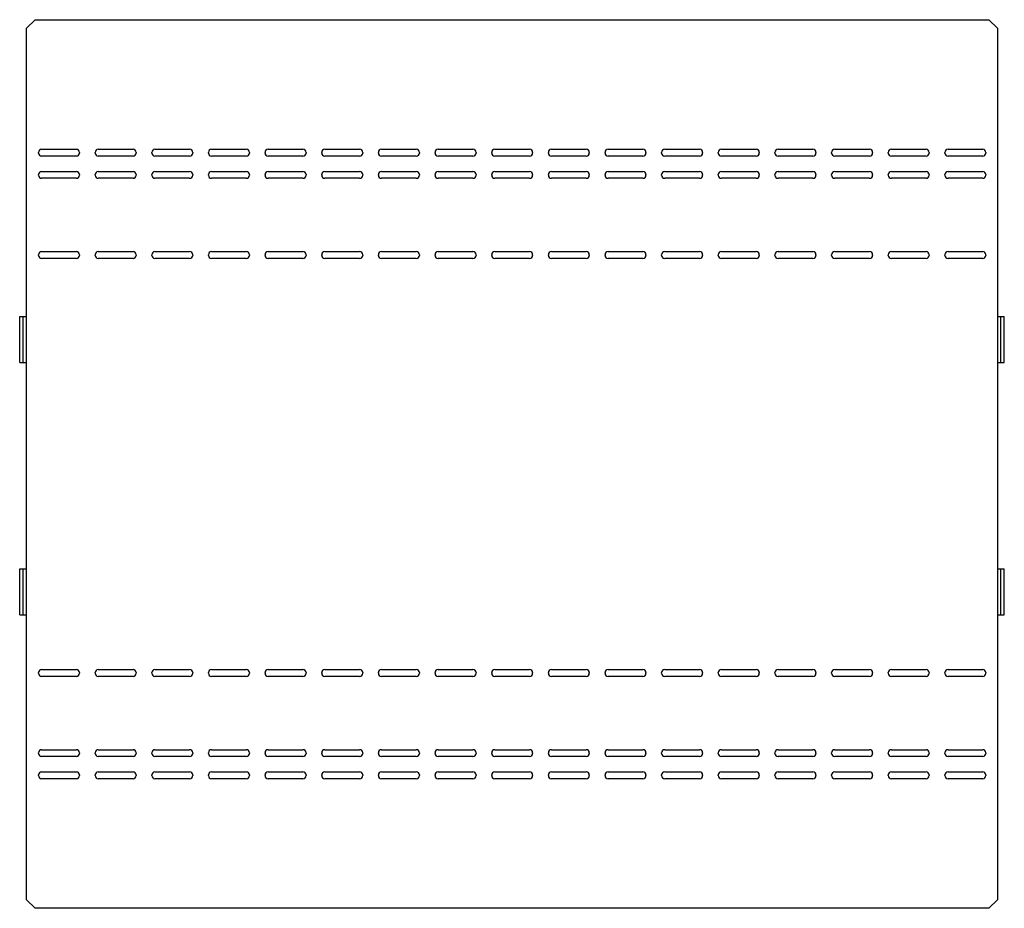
# Model space of a CAD drawing. Header units: millimetres. Extents: x 217 to 1837, y 866 to 2045.
# Tile 1 of 9: x 257 to 834, y 866 to 1387. Entities that reach past the tile are written whole.
import ezdxf

# ---------------------------------------------------------------- set-up
doc = ezdxf.new("R2010")
doc.units = ezdxf.units.MM
doc.header["$LTSCALE"] = 188.785996
doc.layers.get('0').update_dxf_attribs({"linetype": 'CONTINUOUS'})

msp = doc.modelspace()

# ---------------------------------------------------------------- linework, layer by layer
at = {"color": 7, "linetype": 'Continuous'}
for p, q in [((266.44, 1386.66), (261.44, 1381.66)), ((266.44, 1386.66), (825.44, 1386.66)), ((830.44, 1381.66), (825.44, 1386.66)), ((261.44, 870.66), (261.44, 1381.66)), ((830.44, 1381.66), (830.44, 870.66)), ((270.24, 1310.66), (290.64, 1310.66)), ((303.44, 1310.66), (323.84, 1310.66)), ((336.64, 1310.66), (357.04, 1310.66)), ((369.84, 1310.66), (390.24, 1310.66)), ((403.04, 1310.66), (423.44, 1310.66)), ((436.24, 1310.66), (456.64, 1310.66)), ((469.44, 1310.66), (489.84, 1310.66)), ((502.64, 1310.66), (523.04, 1310.66)), ((535.84, 1310.66), (556.24, 1310.66)), ((569.04, 1310.66), (589.44, 1310.66)), ((602.24, 1310.66), (622.64, 1310.66)), ((635.44, 1310.66), (655.84, 1310.66)), ((668.64, 1310.66), (689.04, 1310.66)), ((701.84, 1310.66), (722.24, 1310.66)), ((735.04, 1310.66), (755.44, 1310.66)), ((768.24, 1310.66), (788.64, 1310.66)), ((801.44, 1310.66), (821.84, 1310.66)), ((268.44, 1308.46), (268.44, 1308.86)), ((290.64, 1306.66), (270.24, 1306.66)), ((292.44, 1308.86), (292.44, 1308.46)), ((301.64, 1308.46), (301.64, 1308.86)), ((323.84, 1306.66), (303.44, 1306.66)), ((325.64, 1308.86), (325.64, 1308.46)), ((334.84, 1308.46), (334.84, 1308.86)), ((357.04, 1306.66), (336.64, 1306.66)), ((358.84, 1308.86), (358.84, 1308.46)), ((368.04, 1308.46), (368.04, 1308.86)), ((390.24, 1306.66), (369.84, 1306.66)), ((392.04, 1308.86), (392.04, 1308.46)), ((401.24, 1308.46), (401.24, 1308.86)), ((423.44, 1306.66), (403.04, 1306.66)), ((425.24, 1308.86), (425.24, 1308.46)), ((434.44, 1308.46), (434.44, 1308.86)), ((456.64, 1306.66), (436.24, 1306.66)), ((458.44, 1308.86), (458.44, 1308.46)), ((467.64, 1308.46), (467.64, 1308.86)), ((489.84, 1306.66), (469.44, 1306.66)), ((491.64, 1308.86), (491.64, 1308.46)), ((500.84, 1308.46), (500.84, 1308.86)), ((523.04, 1306.66), (502.64, 1306.66)), ((524.84, 1308.86), (524.84, 1308.46)), ((534.04, 1308.46), (534.04, 1308.86)), ((556.24, 1306.66), (535.84, 1306.66)), ((558.04, 1308.86), (558.04, 1308.46)), ((567.24, 1308.46), (567.24, 1308.86)), ((589.44, 1306.66), (569.04, 1306.66)), ((591.24, 1308.86), (591.24, 1308.46)), ((600.44, 1308.46), (600.44, 1308.86)), ((622.64, 1306.66), (602.24, 1306.66)), ((624.44, 1308.86), (624.44, 1308.46)), ((633.64, 1308.46), (633.64, 1308.86)), ((655.84, 1306.66), (635.44, 1306.66)), ((657.64, 1308.86), (657.64, 1308.46)), ((666.84, 1308.46), (666.84, 1308.86)), ((689.04, 1306.66), (668.64, 1306.66)), ((690.84, 1308.86), (690.84, 1308.46)), ((700.04, 1308.46), (700.04, 1308.86)), ((722.24, 1306.66), (701.84, 1306.66)), ((724.04, 1308.86), (724.04, 1308.46)), ((733.24, 1308.46), (733.24, 1308.86)), ((755.44, 1306.66), (735.04, 1306.66)), ((757.24, 1308.86), (757.24, 1308.46)), ((766.44, 1308.46), (766.44, 1308.86)), ((788.64, 1306.66), (768.24, 1306.66)), ((790.44, 1308.86), (790.44, 1308.46)), ((799.64, 1308.46), (799.64, 1308.86)), ((821.84, 1306.66), (801.44, 1306.66)), ((823.64, 1308.86), (823.64, 1308.46)), ((268.44, 1295.46), (268.44, 1295.86)), ((270.24, 1297.66), (290.64, 1297.66)), ((290.64, 1293.66), (270.24, 1293.66)), ((292.44, 1295.86), (292.44, 1295.46)), ((301.64, 1295.46), (301.64, 1295.86)), ((303.44, 1297.66), (323.84, 1297.66)), ((323.84, 1293.66), (303.44, 1293.66)), ((325.64, 1295.86), (325.64, 1295.46)), ((334.84, 1295.46), (334.84, 1295.86)), ((336.64, 1297.66), (357.04, 1297.66)), ((357.04, 1293.66), (336.64, 1293.66)), ((358.84, 1295.86), (358.84, 1295.46)), ((368.04, 1295.46), (368.04, 1295.86)), ((369.84, 1297.66), (390.24, 1297.66)), ((390.24, 1293.66), (369.84, 1293.66)), ((392.04, 1295.86), (392.04, 1295.46)), ((401.24, 1295.46), (401.24, 1295.86)), ((403.04, 1297.66), (423.44, 1297.66)), ((423.44, 1293.66), (403.04, 1293.66)), ((425.24, 1295.86), (425.24, 1295.46)), ((434.44, 1295.46), (434.44, 1295.86)), ((436.24, 1297.66), (456.64, 1297.66)), ((456.64, 1293.66), (436.24, 1293.66)), ((458.44, 1295.86), (458.44, 1295.46)), ((467.64, 1295.46), (467.64, 1295.86)), ((469.44, 1297.66), (489.84, 1297.66)), ((489.84, 1293.66), (469.44, 1293.66)), ((491.64, 1295.86), (491.64, 1295.46)), ((500.84, 1295.46), (500.84, 1295.86)), ((502.64, 1297.66), (523.04, 1297.66)), ((523.04, 1293.66), (502.64, 1293.66)), ((524.84, 1295.86), (524.84, 1295.46)), ((534.04, 1295.46), (534.04, 1295.86)), ((535.84, 1297.66), (556.24, 1297.66)), ((556.24, 1293.66), (535.84, 1293.66)), ((558.04, 1295.86), (558.04, 1295.46)), ((567.24, 1295.46), (567.24, 1295.86)), ((569.04, 1297.66), (589.44, 1297.66)), ((589.44, 1293.66), (569.04, 1293.66)), ((591.24, 1295.86), (591.24, 1295.46)), ((600.44, 1295.46), (600.44, 1295.86)), ((602.24, 1297.66), (622.64, 1297.66)), ((622.64, 1293.66), (602.24, 1293.66)), ((624.44, 1295.86), (624.44, 1295.46)), ((633.64, 1295.46), (633.64, 1295.86)), ((635.44, 1297.66), (655.84, 1297.66)), ((655.84, 1293.66), (635.44, 1293.66)), ((657.64, 1295.86), (657.64, 1295.46)), ((666.84, 1295.46), (666.84, 1295.86)), ((668.64, 1297.66), (689.04, 1297.66)), ((689.04, 1293.66), (668.64, 1293.66)), ((690.84, 1295.86), (690.84, 1295.46)), ((700.04, 1295.46), (700.04, 1295.86)), ((701.84, 1297.66), (722.24, 1297.66)), ((722.24, 1293.66), (701.84, 1293.66)), ((724.04, 1295.86), (724.04, 1295.46)), ((733.24, 1295.46), (733.24, 1295.86)), ((735.04, 1297.66), (755.44, 1297.66)), ((755.44, 1293.66), (735.04, 1293.66)), ((757.24, 1295.86), (757.24, 1295.46)), ((766.44, 1295.46), (766.44, 1295.86)), ((768.24, 1297.66), (788.64, 1297.66)), ((788.64, 1293.66), (768.24, 1293.66)), ((790.44, 1295.86), (790.44, 1295.46)), ((799.64, 1295.46), (799.64, 1295.86)), ((801.44, 1297.66), (821.84, 1297.66)), ((821.84, 1293.66), (801.44, 1293.66)), ((823.64, 1295.86), (823.64, 1295.46)), ((268.44, 1248.46), (268.44, 1248.86)), ((270.24, 1250.66), (290.64, 1250.66)), ((290.64, 1246.66), (270.24, 1246.66)), ((292.44, 1248.86), (292.44, 1248.46)), ((301.64, 1248.46), (301.64, 1248.86)), ((303.44, 1250.66), (323.84, 1250.66)), ((323.84, 1246.66), (303.44, 1246.66)), ((325.64, 1248.86), (325.64, 1248.46)), ((334.84, 1248.46), (334.84, 1248.86)), ((336.64, 1250.66), (357.04, 1250.66)), ((357.04, 1246.66), (336.64, 1246.66)), ((358.84, 1248.86), (358.84, 1248.46)), ((368.04, 1248.46), (368.04, 1248.86)), ((369.84, 1250.66), (390.24, 1250.66)), ((390.24, 1246.66), (369.84, 1246.66)), ((392.04, 1248.86), (392.04, 1248.46)), ((401.24, 1248.46), (401.24, 1248.86)), ((403.04, 1250.66), (423.44, 1250.66)), ((423.44, 1246.66), (403.04, 1246.66)), ((425.24, 1248.86), (425.24, 1248.46)), ((434.44, 1248.46), (434.44, 1248.86)), ((436.24, 1250.66), (456.64, 1250.66)), ((456.64, 1246.66), (436.24, 1246.66)), ((458.44, 1248.86), (458.44, 1248.46)), ((467.64, 1248.46), (467.64, 1248.86)), ((469.44, 1250.66), (489.84, 1250.66)), ((489.84, 1246.66), (469.44, 1246.66)), ((491.64, 1248.86), (491.64, 1248.46)), ((500.84, 1248.46), (500.84, 1248.86)), ((502.64, 1250.66), (523.04, 1250.66)), ((523.04, 1246.66), (502.64, 1246.66)), ((524.84, 1248.86), (524.84, 1248.46)), ((534.04, 1248.46), (534.04, 1248.86)), ((535.84, 1250.66), (556.24, 1250.66)), ((556.24, 1246.66), (535.84, 1246.66)), ((558.04, 1248.86), (558.04, 1248.46)), ((567.24, 1248.46), (567.24, 1248.86)), ((569.04, 1250.66), (589.44, 1250.66)), ((589.44, 1246.66), (569.04, 1246.66)), ((591.24, 1248.86), (591.24, 1248.46)), ((600.44, 1248.46), (600.44, 1248.86)), ((602.24, 1250.66), (622.64, 1250.66)), ((622.64, 1246.66), (602.24, 1246.66)), ((624.44, 1248.86), (624.44, 1248.46)), ((633.64, 1248.46), (633.64, 1248.86)), ((635.44, 1250.66), (655.84, 1250.66)), ((655.84, 1246.66), (635.44, 1246.66)), ((657.64, 1248.86), (657.64, 1248.46)), ((666.84, 1248.46), (666.84, 1248.86)), ((668.64, 1250.66), (689.04, 1250.66)), ((689.04, 1246.66), (668.64, 1246.66)), ((690.84, 1248.86), (690.84, 1248.46)), ((700.04, 1248.46), (700.04, 1248.86)), ((701.84, 1250.66), (722.24, 1250.66)), ((722.24, 1246.66), (701.84, 1246.66)), ((724.04, 1248.86), (724.04, 1248.46)), ((733.24, 1248.46), (733.24, 1248.86)), ((735.04, 1250.66), (755.44, 1250.66)), ((755.44, 1246.66), (735.04, 1246.66)), ((757.24, 1248.86), (757.24, 1248.46)), ((766.44, 1248.46), (766.44, 1248.86)), ((768.24, 1250.66), (788.64, 1250.66)), ((788.64, 1246.66), (768.24, 1246.66)), ((790.44, 1248.86), (790.44, 1248.46)), ((799.64, 1248.46), (799.64, 1248.86)), ((801.44, 1250.66), (821.84, 1250.66)), ((821.84, 1246.66), (801.44, 1246.66)), ((823.64, 1248.86), (823.64, 1248.46)), ((257.44, 1185.66), (257.44, 1212.66)), ((257.44, 1212.66), (261.44, 1212.66)), ((259.44, 1185.66), (259.44, 1212.66)), ((830.44, 1212.66), (834.44, 1212.66)), ((832.44, 1185.66), (832.44, 1212.66)), ((834.44, 1185.66), (834.44, 1212.66)), ((257.44, 1185.66), (261.44, 1185.66)), ((830.44, 1185.66), (834.44, 1185.66)), ((257.44, 1037.66), (257.44, 1064.66)), ((257.44, 1064.66), (261.44, 1064.66)), ((259.44, 1037.66), (259.44, 1064.66)), ((830.44, 1064.66), (834.44, 1064.66)), ((832.44, 1037.66), (832.44, 1064.66)), ((834.44, 1037.66), (834.44, 1064.66)), ((257.44, 1037.66), (261.44, 1037.66)), ((830.44, 1037.66), (834.44, 1037.66)), ((270.24, 1005.66), (290.64, 1005.66)), ((303.44, 1005.66), (323.84, 1005.66)), ((336.64, 1005.66), (357.04, 1005.66)), ((369.84, 1005.66), (390.24, 1005.66)), ((403.04, 1005.66), (423.44, 1005.66)), ((436.24, 1005.66), (456.64, 1005.66)), ((469.44, 1005.66), (489.84, 1005.66)), ((502.64, 1005.66), (523.04, 1005.66)), ((535.84, 1005.66), (556.24, 1005.66)), ((569.04, 1005.66), (589.44, 1005.66)), ((602.24, 1005.66), (622.64, 1005.66)), ((635.44, 1005.66), (655.84, 1005.66)), ((668.64, 1005.66), (689.04, 1005.66)), ((701.84, 1005.66), (722.24, 1005.66)), ((735.04, 1005.66), (755.44, 1005.66)), ((768.24, 1005.66), (788.64, 1005.66)), ((801.44, 1005.66), (821.84, 1005.66)), ((268.44, 1003.46), (268.44, 1003.86)), ((290.64, 1001.66), (270.24, 1001.66)), ((292.44, 1003.86), (292.44, 1003.46)), ((301.64, 1003.46), (301.64, 1003.86)), ((323.84, 1001.66), (303.44, 1001.66)), ((325.64, 1003.86), (325.64, 1003.46)), ((334.84, 1003.46), (334.84, 1003.86)), ((357.04, 1001.66), (336.64, 1001.66)), ((358.84, 1003.86), (358.84, 1003.46)), ((368.04, 1003.46), (368.04, 1003.86)), ((390.24, 1001.66), (369.84, 1001.66)), ((392.04, 1003.86), (392.04, 1003.46)), ((401.24, 1003.46), (401.24, 1003.86)), ((423.44, 1001.66), (403.04, 1001.66)), ((425.24, 1003.86), (425.24, 1003.46)), ((434.44, 1003.46), (434.44, 1003.86)), ((456.64, 1001.66), (436.24, 1001.66)), ((458.44, 1003.86), (458.44, 1003.46)), ((467.64, 1003.46), (467.64, 1003.86)), ((489.84, 1001.66), (469.44, 1001.66)), ((491.64, 1003.86), (491.64, 1003.46)), ((500.84, 1003.46), (500.84, 1003.86)), ((523.04, 1001.66), (502.64, 1001.66)), ((524.84, 1003.86), (524.84, 1003.46)), ((534.04, 1003.46), (534.04, 1003.86)), ((556.24, 1001.66), (535.84, 1001.66)), ((558.04, 1003.86), (558.04, 1003.46)), ((567.24, 1003.46), (567.24, 1003.86)), ((589.44, 1001.66), (569.04, 1001.66)), ((591.24, 1003.86), (591.24, 1003.46)), ((600.44, 1003.46), (600.44, 1003.86)), ((622.64, 1001.66), (602.24, 1001.66)), ((624.44, 1003.86), (624.44, 1003.46)), ((633.64, 1003.46), (633.64, 1003.86)), ((655.84, 1001.66), (635.44, 1001.66)), ((657.64, 1003.86), (657.64, 1003.46)), ((666.84, 1003.46), (666.84, 1003.86)), ((689.04, 1001.66), (668.64, 1001.66)), ((690.84, 1003.86), (690.84, 1003.46)), ((700.04, 1003.46), (700.04, 1003.86)), ((722.24, 1001.66), (701.84, 1001.66)), ((724.04, 1003.86), (724.04, 1003.46)), ((733.24, 1003.46), (733.24, 1003.86)), ((755.44, 1001.66), (735.04, 1001.66)), ((757.24, 1003.86), (757.24, 1003.46)), ((766.44, 1003.46), (766.44, 1003.86)), ((788.64, 1001.66), (768.24, 1001.66)), ((790.44, 1003.86), (790.44, 1003.46)), ((799.64, 1003.46), (799.64, 1003.86)), ((821.84, 1001.66), (801.44, 1001.66)), ((823.64, 1003.86), (823.64, 1003.46)), ((270.24, 958.66), (290.64, 958.66)), ((303.44, 958.66), (323.84, 958.66)), ((336.64, 958.66), (357.04, 958.66)), ((369.84, 958.66), (390.24, 958.66)), ((403.04, 958.66), (423.44, 958.66)), ((436.24, 958.66), (456.64, 958.66)), ((469.44, 958.66), (489.84, 958.66)), ((502.64, 958.66), (523.04, 958.66)), ((535.84, 958.66), (556.24, 958.66)), ((569.04, 958.66), (589.44, 958.66)), ((602.24, 958.66), (622.64, 958.66)), ((635.44, 958.66), (655.84, 958.66)), ((668.64, 958.66), (689.04, 958.66)), ((701.84, 958.66), (722.24, 958.66)), ((735.04, 958.66), (755.44, 958.66)), ((768.24, 958.66), (788.64, 958.66)), ((801.44, 958.66), (821.84, 958.66)), ((268.44, 956.46), (268.44, 956.86)), ((290.64, 954.66), (270.24, 954.66)), ((292.44, 956.86), (292.44, 956.46)), ((301.64, 956.46), (301.64, 956.86)), ((323.84, 954.66), (303.44, 954.66)), ((325.64, 956.86), (325.64, 956.46)), ((334.84, 956.46), (334.84, 956.86)), ((357.04, 954.66), (336.64, 954.66)), ((358.84, 956.86), (358.84, 956.46)), ((368.04, 956.46), (368.04, 956.86)), ((390.24, 954.66), (369.84, 954.66)), ((392.04, 956.86), (392.04, 956.46)), ((401.24, 956.46), (401.24, 956.86)), ((423.44, 954.66), (403.04, 954.66)), ((425.24, 956.86), (425.24, 956.46)), ((434.44, 956.46), (434.44, 956.86)), ((456.64, 954.66), (436.24, 954.66)), ((458.44, 956.86), (458.44, 956.46)), ((467.64, 956.46), (467.64, 956.86)), ((489.84, 954.66), (469.44, 954.66)), ((491.64, 956.86), (491.64, 956.46)), ((500.84, 956.46), (500.84, 956.86)), ((523.04, 954.66), (502.64, 954.66)), ((524.84, 956.86), (524.84, 956.46)), ((534.04, 956.46), (534.04, 956.86)), ((556.24, 954.66), (535.84, 954.66)), ((558.04, 956.86), (558.04, 956.46)), ((567.24, 956.46), (567.24, 956.86)), ((589.44, 954.66), (569.04, 954.66)), ((591.24, 956.86), (591.24, 956.46)), ((600.44, 956.46), (600.44, 956.86)), ((622.64, 954.66), (602.24, 954.66)), ((624.44, 956.86), (624.44, 956.46)), ((633.64, 956.46), (633.64, 956.86)), ((655.84, 954.66), (635.44, 954.66)), ((657.64, 956.86), (657.64, 956.46)), ((666.84, 956.46), (666.84, 956.86)), ((689.04, 954.66), (668.64, 954.66)), ((690.84, 956.86), (690.84, 956.46)), ((700.04, 956.46), (700.04, 956.86)), ((722.24, 954.66), (701.84, 954.66)), ((724.04, 956.86), (724.04, 956.46)), ((733.24, 956.46), (733.24, 956.86)), ((755.44, 954.66), (735.04, 954.66)), ((757.24, 956.86), (757.24, 956.46)), ((766.44, 956.46), (766.44, 956.86)), ((788.64, 954.66), (768.24, 954.66)), ((790.44, 956.86), (790.44, 956.46)), ((799.64, 956.46), (799.64, 956.86)), ((821.84, 954.66), (801.44, 954.66)), ((823.64, 956.86), (823.64, 956.46)), ((268.44, 943.46), (268.44, 943.86)), ((270.24, 945.66), (290.64, 945.66)), ((290.64, 941.66), (270.24, 941.66)), ((292.44, 943.86), (292.44, 943.46)), ((301.64, 943.46), (301.64, 943.86)), ((303.44, 945.66), (323.84, 945.66)), ((323.84, 941.66), (303.44, 941.66)), ((325.64, 943.86), (325.64, 943.46)), ((334.84, 943.46), (334.84, 943.86)), ((336.64, 945.66), (357.04, 945.66)), ((357.04, 941.66), (336.64, 941.66)), ((358.84, 943.86), (358.84, 943.46)), ((368.04, 943.46), (368.04, 943.86)), ((369.84, 945.66), (390.24, 945.66)), ((390.24, 941.66), (369.84, 941.66)), ((392.04, 943.86), (392.04, 943.46)), ((401.24, 943.46), (401.24, 943.86)), ((403.04, 945.66), (423.44, 945.66)), ((423.44, 941.66), (403.04, 941.66)), ((425.24, 943.86), (425.24, 943.46)), ((434.44, 943.46), (434.44, 943.86)), ((436.24, 945.66), (456.64, 945.66)), ((456.64, 941.66), (436.24, 941.66)), ((458.44, 943.86), (458.44, 943.46)), ((467.64, 943.46), (467.64, 943.86)), ((469.44, 945.66), (489.84, 945.66)), ((489.84, 941.66), (469.44, 941.66)), ((491.64, 943.86), (491.64, 943.46)), ((500.84, 943.46), (500.84, 943.86)), ((502.64, 945.66), (523.04, 945.66)), ((523.04, 941.66), (502.64, 941.66)), ((524.84, 943.86), (524.84, 943.46)), ((534.04, 943.46), (534.04, 943.86)), ((535.84, 945.66), (556.24, 945.66)), ((556.24, 941.66), (535.84, 941.66)), ((558.04, 943.86), (558.04, 943.46)), ((567.24, 943.46), (567.24, 943.86)), ((569.04, 945.66), (589.44, 945.66)), ((589.44, 941.66), (569.04, 941.66)), ((591.24, 943.86), (591.24, 943.46)), ((600.44, 943.46), (600.44, 943.86)), ((602.24, 945.66), (622.64, 945.66)), ((622.64, 941.66), (602.24, 941.66)), ((624.44, 943.86), (624.44, 943.46)), ((633.64, 943.46), (633.64, 943.86)), ((635.44, 945.66), (655.84, 945.66)), ((655.84, 941.66), (635.44, 941.66)), ((657.64, 943.86), (657.64, 943.46)), ((666.84, 943.46), (666.84, 943.86)), ((668.64, 945.66), (689.04, 945.66)), ((689.04, 941.66), (668.64, 941.66)), ((690.84, 943.86), (690.84, 943.46)), ((700.04, 943.46), (700.04, 943.86)), ((701.84, 945.66), (722.24, 945.66)), ((722.24, 941.66), (701.84, 941.66)), ((724.04, 943.86), (724.04, 943.46)), ((733.24, 943.46), (733.24, 943.86)), ((735.04, 945.66), (755.44, 945.66)), ((755.44, 941.66), (735.04, 941.66)), ((757.24, 943.86), (757.24, 943.46)), ((766.44, 943.46), (766.44, 943.86)), ((768.24, 945.66), (788.64, 945.66)), ((788.64, 941.66), (768.24, 941.66)), ((790.44, 943.86), (790.44, 943.46)), ((799.64, 943.46), (799.64, 943.86)), ((801.44, 945.66), (821.84, 945.66)), ((821.84, 941.66), (801.44, 941.66)), ((823.64, 943.86), (823.64, 943.46)), ((261.44, 870.66), (266.44, 865.66)), ((825.44, 865.66), (266.44, 865.66)), ((825.44, 865.66), (830.44, 870.66))]:
    msp.add_line(p, q, dxfattribs=at)
for centre, start, end in [((270.24, 1308.86), 90, 180), ((290.64, 1308.86), 0, 90), ((303.44, 1308.86), 90, 180), ((323.84, 1308.86), 0, 90), ((336.64, 1308.86), 90, 180), ((357.04, 1308.86), 0, 90), ((369.84, 1308.86), 90, 180), ((390.24, 1308.86), 0, 90), ((403.04, 1308.86), 90, 180), ((423.44, 1308.86), 0, 90), ((436.24, 1308.86), 90, 180), ((456.64, 1308.86), 0, 90), ((469.44, 1308.86), 90, 180), ((489.84, 1308.86), 0, 90), ((502.64, 1308.86), 90, 180), ((523.04, 1308.86), 0, 90), ((535.84, 1308.86), 90, 180), ((556.24, 1308.86), 0, 90), ((569.04, 1308.86), 90, 180), ((589.44, 1308.86), 0, 90), ((602.24, 1308.86), 90, 180), ((622.64, 1308.86), 0, 90), ((635.44, 1308.86), 90, 180), ((655.84, 1308.86), 0, 90), ((668.64, 1308.86), 90, 180), ((689.04, 1308.86), 0, 90), ((701.84, 1308.86), 90, 180), ((722.24, 1308.86), 0, 90), ((735.04, 1308.86), 90, 180), ((755.44, 1308.86), 0, 90), ((768.24, 1308.86), 90, 180), ((788.64, 1308.86), 0, 90), ((801.44, 1308.86), 90, 180), ((821.84, 1308.86), 0, 90), ((270.24, 1308.46), 180, 270), ((290.64, 1308.46), 270, 360), ((303.44, 1308.46), 180, 270), ((323.84, 1308.46), 270, 360), ((336.64, 1308.46), 180, 270), ((357.04, 1308.46), 270, 360), ((369.84, 1308.46), 180, 270), ((390.24, 1308.46), 270, 360), ((403.04, 1308.46), 180, 270), ((423.44, 1308.46), 270, 360), ((436.24, 1308.46), 180, 270), ((456.64, 1308.46), 270, 360), ((469.44, 1308.46), 180, 270), ((489.84, 1308.46), 270, 360), ((502.64, 1308.46), 180, 270), ((523.04, 1308.46), 270, 360), ((535.84, 1308.46), 180, 270), ((556.24, 1308.46), 270, 360), ((569.04, 1308.46), 180, 270), ((589.44, 1308.46), 270, 360), ((602.24, 1308.46), 180, 270), ((622.64, 1308.46), 270, 360), ((635.44, 1308.46), 180, 270), ((655.84, 1308.46), 270, 360), ((668.64, 1308.46), 180, 270), ((689.04, 1308.46), 270, 360), ((701.84, 1308.46), 180, 270), ((722.24, 1308.46), 270, 360), ((735.04, 1308.46), 180, 270), ((755.44, 1308.46), 270, 360), ((768.24, 1308.46), 180, 270), ((788.64, 1308.46), 270, 360), ((801.44, 1308.46), 180, 270), ((821.84, 1308.46), 270, 360), ((270.24, 1295.86), 90, 180), ((270.24, 1295.46), 180, 270), ((290.64, 1295.86), 0, 90), ((290.64, 1295.46), 270, 360), ((303.44, 1295.86), 90, 180), ((303.44, 1295.46), 180, 270), ((323.84, 1295.86), 0, 90), ((323.84, 1295.46), 270, 360), ((336.64, 1295.86), 90, 180), ((336.64, 1295.46), 180, 270), ((357.04, 1295.86), 0, 90), ((357.04, 1295.46), 270, 360), ((369.84, 1295.86), 90, 180), ((369.84, 1295.46), 180, 270), ((390.24, 1295.86), 0, 90), ((390.24, 1295.46), 270, 360), ((403.04, 1295.86), 90, 180), ((403.04, 1295.46), 180, 270), ((423.44, 1295.86), 0, 90), ((423.44, 1295.46), 270, 360), ((436.24, 1295.86), 90, 180), ((436.24, 1295.46), 180, 270), ((456.64, 1295.86), 0, 90), ((456.64, 1295.46), 270, 360), ((469.44, 1295.86), 90, 180), ((469.44, 1295.46), 180, 270), ((489.84, 1295.86), 0, 90), ((489.84, 1295.46), 270, 360), ((502.64, 1295.86), 90, 180), ((502.64, 1295.46), 180, 270), ((523.04, 1295.86), 0, 90), ((523.04, 1295.46), 270, 360), ((535.84, 1295.86), 90, 180), ((535.84, 1295.46), 180, 270), ((556.24, 1295.86), 0, 90), ((556.24, 1295.46), 270, 360), ((569.04, 1295.86), 90, 180), ((569.04, 1295.46), 180, 270), ((589.44, 1295.86), 0, 90), ((589.44, 1295.46), 270, 360), ((602.24, 1295.86), 90, 180), ((602.24, 1295.46), 180, 270), ((622.64, 1295.86), 0, 90), ((622.64, 1295.46), 270, 360), ((635.44, 1295.86), 90, 180), ((635.44, 1295.46), 180, 270), ((655.84, 1295.86), 0, 90), ((655.84, 1295.46), 270, 360), ((668.64, 1295.86), 90, 180), ((668.64, 1295.46), 180, 270), ((689.04, 1295.86), 0, 90), ((689.04, 1295.46), 270, 360), ((701.84, 1295.86), 90, 180), ((701.84, 1295.46), 180, 270), ((722.24, 1295.86), 0, 90), ((722.24, 1295.46), 270, 360), ((735.04, 1295.86), 90, 180), ((735.04, 1295.46), 180, 270), ((755.44, 1295.86), 0, 90), ((755.44, 1295.46), 270, 360), ((768.24, 1295.86), 90, 180), ((768.24, 1295.46), 180, 270), ((788.64, 1295.86), 0, 90), ((788.64, 1295.46), 270, 360), ((801.44, 1295.86), 90, 180), ((801.44, 1295.46), 180, 270), ((821.84, 1295.86), 0, 90), ((821.84, 1295.46), 270, 360), ((270.24, 1248.86), 90, 180), ((270.24, 1248.46), 180, 270), ((290.64, 1248.86), 0, 90), ((290.64, 1248.46), 270, 360), ((303.44, 1248.86), 90, 180), ((303.44, 1248.46), 180, 270), ((323.84, 1248.86), 0, 90), ((323.84, 1248.46), 270, 360), ((336.64, 1248.86), 90, 180), ((336.64, 1248.46), 180, 270), ((357.04, 1248.86), 0, 90), ((357.04, 1248.46), 270, 360), ((369.84, 1248.86), 90, 180), ((369.84, 1248.46), 180, 270), ((390.24, 1248.86), 0, 90), ((390.24, 1248.46), 270, 360), ((403.04, 1248.86), 90, 180), ((403.04, 1248.46), 180, 270), ((423.44, 1248.86), 0, 90), ((423.44, 1248.46), 270, 360), ((436.24, 1248.86), 90, 180), ((436.24, 1248.46), 180, 270), ((456.64, 1248.86), 0, 90), ((456.64, 1248.46), 270, 360), ((469.44, 1248.86), 90, 180), ((469.44, 1248.46), 180, 270), ((489.84, 1248.86), 0, 90), ((489.84, 1248.46), 270, 360), ((502.64, 1248.86), 90, 180), ((502.64, 1248.46), 180, 270), ((523.04, 1248.86), 0, 90), ((523.04, 1248.46), 270, 360), ((535.84, 1248.86), 90, 180), ((535.84, 1248.46), 180, 270), ((556.24, 1248.86), 0, 90), ((556.24, 1248.46), 270, 360), ((569.04, 1248.86), 90, 180), ((569.04, 1248.46), 180, 270), ((589.44, 1248.86), 0, 90), ((589.44, 1248.46), 270, 360), ((602.24, 1248.86), 90, 180), ((602.24, 1248.46), 180, 270), ((622.64, 1248.86), 0, 90), ((622.64, 1248.46), 270, 360), ((635.44, 1248.86), 90, 180), ((635.44, 1248.46), 180, 270), ((655.84, 1248.86), 0, 90), ((655.84, 1248.46), 270, 360), ((668.64, 1248.86), 90, 180), ((668.64, 1248.46), 180, 270), ((689.04, 1248.86), 0, 90), ((689.04, 1248.46), 270, 360), ((701.84, 1248.86), 90, 180), ((701.84, 1248.46), 180, 270), ((722.24, 1248.86), 0, 90), ((722.24, 1248.46), 270, 360), ((735.04, 1248.86), 90, 180), ((735.04, 1248.46), 180, 270), ((755.44, 1248.86), 0, 90), ((755.44, 1248.46), 270, 360), ((768.24, 1248.86), 90, 180), ((768.24, 1248.46), 180, 270), ((788.64, 1248.86), 0, 90), ((788.64, 1248.46), 270, 360), ((801.44, 1248.86), 90, 180), ((801.44, 1248.46), 180, 270), ((821.84, 1248.86), 0, 90), ((821.84, 1248.46), 270, 360), ((270.24, 1003.86), 90, 180), ((290.64, 1003.86), 0, 90), ((303.44, 1003.86), 90, 180), ((323.84, 1003.86), 0, 90), ((336.64, 1003.86), 90, 180), ((357.04, 1003.86), 0, 90), ((369.84, 1003.86), 90, 180), ((390.24, 1003.86), 0, 90), ((403.04, 1003.86), 90, 180), ((423.44, 1003.86), 0, 90), ((436.24, 1003.86), 90, 180), ((456.64, 1003.86), 0, 90), ((469.44, 1003.86), 90, 180), ((489.84, 1003.86), 0, 90), ((502.64, 1003.86), 90, 180), ((523.04, 1003.86), 0, 90), ((535.84, 1003.86), 90, 180), ((556.24, 1003.86), 0, 90), ((569.04, 1003.86), 90, 180), ((589.44, 1003.86), 0, 90), ((602.24, 1003.86), 90, 180), ((622.64, 1003.86), 0, 90), ((635.44, 1003.86), 90, 180), ((655.84, 1003.86), 0, 90), ((668.64, 1003.86), 90, 180), ((689.04, 1003.86), 0, 90), ((701.84, 1003.86), 90, 180), ((722.24, 1003.86), 0, 90), ((735.04, 1003.86), 90, 180), ((755.44, 1003.86), 0, 90), ((768.24, 1003.86), 90, 180), ((788.64, 1003.86), 0, 90), ((801.44, 1003.86), 90, 180), ((821.84, 1003.86), 0, 90), ((270.24, 1003.46), 180, 270), ((290.64, 1003.46), 270, 360), ((303.44, 1003.46), 180, 270), ((323.84, 1003.46), 270, 360), ((336.64, 1003.46), 180, 270), ((357.04, 1003.46), 270, 360), ((369.84, 1003.46), 180, 270), ((390.24, 1003.46), 270, 360), ((403.04, 1003.46), 180, 270), ((423.44, 1003.46), 270, 360), ((436.24, 1003.46), 180, 270), ((456.64, 1003.46), 270, 360), ((469.44, 1003.46), 180, 270), ((489.84, 1003.46), 270, 360), ((502.64, 1003.46), 180, 270), ((523.04, 1003.46), 270, 360), ((535.84, 1003.46), 180, 270), ((556.24, 1003.46), 270, 360), ((569.04, 1003.46), 180, 270), ((589.44, 1003.46), 270, 360), ((602.24, 1003.46), 180, 270), ((622.64, 1003.46), 270, 360), ((635.44, 1003.46), 180, 270), ((655.84, 1003.46), 270, 360), ((668.64, 1003.46), 180, 270), ((689.04, 1003.46), 270, 360), ((701.84, 1003.46), 180, 270), ((722.24, 1003.46), 270, 360), ((735.04, 1003.46), 180, 270), ((755.44, 1003.46), 270, 360), ((768.24, 1003.46), 180, 270), ((788.64, 1003.46), 270, 360), ((801.44, 1003.46), 180, 270), ((821.84, 1003.46), 270, 360), ((270.24, 956.86), 90, 180), ((290.64, 956.86), 0, 90), ((303.44, 956.86), 90, 180), ((323.84, 956.86), 0, 90), ((336.64, 956.86), 90, 180), ((357.04, 956.86), 0, 90), ((369.84, 956.86), 90, 180), ((390.24, 956.86), 0, 90), ((403.04, 956.86), 90, 180), ((423.44, 956.86), 0, 90), ((436.24, 956.86), 90, 180), ((456.64, 956.86), 0, 90), ((469.44, 956.86), 90, 180), ((489.84, 956.86), 0, 90), ((502.64, 956.86), 90, 180), ((523.04, 956.86), 0, 90), ((535.84, 956.86), 90, 180), ((556.24, 956.86), 0, 90), ((569.04, 956.86), 90, 180), ((589.44, 956.86), 0, 90), ((602.24, 956.86), 90, 180), ((622.64, 956.86), 0, 90), ((635.44, 956.86), 90, 180), ((655.84, 956.86), 0, 90), ((668.64, 956.86), 90, 180), ((689.04, 956.86), 0, 90), ((701.84, 956.86), 90, 180), ((722.24, 956.86), 0, 90), ((735.04, 956.86), 90, 180), ((755.44, 956.86), 0, 90), ((768.24, 956.86), 90, 180), ((788.64, 956.86), 0, 90), ((801.44, 956.86), 90, 180), ((821.84, 956.86), 0, 90), ((270.24, 956.46), 180, 270), ((290.64, 956.46), 270, 360), ((303.44, 956.46), 180, 270), ((323.84, 956.46), 270, 360), ((336.64, 956.46), 180, 270), ((357.04, 956.46), 270, 360), ((369.84, 956.46), 180, 270), ((390.24, 956.46), 270, 360), ((403.04, 956.46), 180, 270), ((423.44, 956.46), 270, 360), ((436.24, 956.46), 180, 270), ((456.64, 956.46), 270, 360), ((469.44, 956.46), 180, 270), ((489.84, 956.46), 270, 360), ((502.64, 956.46), 180, 270), ((523.04, 956.46), 270, 360), ((535.84, 956.46), 180, 270), ((556.24, 956.46), 270, 360), ((569.04, 956.46), 180, 270), ((589.44, 956.46), 270, 360), ((602.24, 956.46), 180, 270), ((622.64, 956.46), 270, 360), ((635.44, 956.46), 180, 270), ((655.84, 956.46), 270, 360), ((668.64, 956.46), 180, 270), ((689.04, 956.46), 270, 360), ((701.84, 956.46), 180, 270), ((722.24, 956.46), 270, 360), ((735.04, 956.46), 180, 270), ((755.44, 956.46), 270, 360), ((768.24, 956.46), 180, 270), ((788.64, 956.46), 270, 360), ((801.44, 956.46), 180, 270), ((821.84, 956.46), 270, 360), ((270.24, 943.86), 90, 180), ((270.24, 943.46), 180, 270), ((290.64, 943.86), 0, 90), ((290.64, 943.46), 270, 360), ((303.44, 943.86), 90, 180), ((303.44, 943.46), 180, 270), ((323.84, 943.86), 0, 90), ((323.84, 943.46), 270, 360), ((336.64, 943.86), 90, 180), ((336.64, 943.46), 180, 270), ((357.04, 943.86), 0, 90), ((357.04, 943.46), 270, 360), ((369.84, 943.86), 90, 180), ((369.84, 943.46), 180, 270), ((390.24, 943.86), 0, 90), ((390.24, 943.46), 270, 360), ((403.04, 943.86), 90, 180), ((403.04, 943.46), 180, 270), ((423.44, 943.86), 0, 90), ((423.44, 943.46), 270, 360), ((436.24, 943.86), 90, 180), ((436.24, 943.46), 180, 270), ((456.64, 943.86), 0, 90), ((456.64, 943.46), 270, 360), ((469.44, 943.86), 90, 180), ((469.44, 943.46), 180, 270), ((489.84, 943.86), 0, 90), ((489.84, 943.46), 270, 360), ((502.64, 943.86), 90, 180), ((502.64, 943.46), 180, 270), ((523.04, 943.86), 0, 90), ((523.04, 943.46), 270, 360), ((535.84, 943.86), 90, 180), ((535.84, 943.46), 180, 270), ((556.24, 943.86), 0, 90), ((556.24, 943.46), 270, 360), ((569.04, 943.86), 90, 180), ((569.04, 943.46), 180, 270), ((589.44, 943.86), 0, 90), ((589.44, 943.46), 270, 360), ((602.24, 943.86), 90, 180), ((602.24, 943.46), 180, 270), ((622.64, 943.86), 0, 90), ((622.64, 943.46), 270, 360), ((635.44, 943.86), 90, 180), ((635.44, 943.46), 180, 270), ((655.84, 943.86), 0, 90), ((655.84, 943.46), 270, 360), ((668.64, 943.86), 90, 180), ((668.64, 943.46), 180, 270), ((689.04, 943.86), 0, 90), ((689.04, 943.46), 270, 360), ((701.84, 943.86), 90, 180), ((701.84, 943.46), 180, 270), ((722.24, 943.86), 0, 90), ((722.24, 943.46), 270, 360), ((735.04, 943.86), 90, 180), ((735.04, 943.46), 180, 270), ((755.44, 943.86), 0, 90), ((755.44, 943.46), 270, 360), ((768.24, 943.86), 90, 180), ((768.24, 943.46), 180, 270), ((788.64, 943.86), 0, 90), ((788.64, 943.46), 270, 360), ((801.44, 943.86), 90, 180), ((801.44, 943.46), 180, 270), ((821.84, 943.86), 0, 90), ((821.84, 943.46), 270, 360)]:
    msp.add_arc(centre, 1.8, start, end, dxfattribs=at)

doc.saveas('drawing.dxf')
